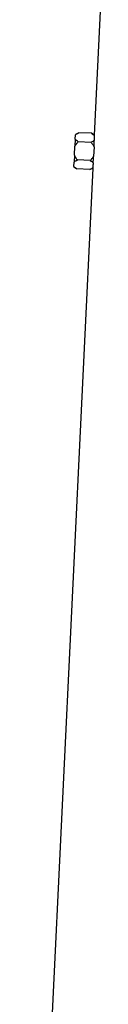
# Model space of a CAD drawing. Header units: millimetres. Extents: x 6 to 914, y 13 to 2073.
# Tile 9 of 12: x 267 to 308, y 1043 to 1558. Entities that reach past the tile are written whole.
import ezdxf

# ---------------------------------------------------------------- set-up
doc = ezdxf.new("R2010")
doc.units = ezdxf.units.MM

msp = doc.modelspace()

# ---------------------------------------------------------------- linework, layer by layer
at = {"color": 7, "linetype": 'Continuous', "lineweight": 25}
for p, q in [((307.8, 1588.59), (303.41, 1497.2)), ((293.44, 1495.02), (293.27, 1491.4)), ((293.44, 1495.02), (293.55, 1497.35)), ((293.57, 1497.61), (293.55, 1497.35)), ((295.25, 1498.48), (293.57, 1497.61)), ((301.73, 1493.41), (295.02, 1493.74)), ((301.96, 1498.16), (295.25, 1498.48)), ((303.42, 1497.22), (301.96, 1498.16)), ((303.41, 1497.02), (303.41, 1497.2)), ((293.04, 1486.74), (293.27, 1491.4)), ((303.26, 1490.92), (303.03, 1486.26)), ((303.27, 1491.12), (303.26, 1490.92)), ((293.04, 1486.74), (292.87, 1483.12)), ((301.28, 1483.93), (294.57, 1484.25)), ((303.03, 1486.26), (303.02, 1486.08)), ((302.58, 1479.97), (267.3, 746.59)), ((292.76, 1480.79), (292.74, 1480.53)), ((292.74, 1480.53), (294.34, 1479.51)), ((292.76, 1480.79), (292.87, 1483.12)), ((301.05, 1479.18), (294.34, 1479.51)), ((301.05, 1479.18), (302.58, 1479.97)), ((302.59, 1480.05), (302.6, 1480.18))]:
    msp.add_line(p, q, dxfattribs=at)
for centre, major_axis, start_param, end_param in [((525.83, 1483.81), (222.27, -16.05), 3.163712, 3.183494), ((525.83, 1464.78), (223.19, -16.11), 3.12745, 3.147172)]:
    msp.add_ellipse(centre, major_axis=major_axis, ratio=0.576237, start_param=start_param, end_param=end_param, dxfattribs=at)
for points, knots in [([(293.27, 1491.4), (293.5, 1491.83), (293.77, 1492.24), (294.37, 1493.02), (294.69, 1493.39), (295.02, 1493.74)], [0, 0, 0, 0, 0.5, 0.5, 1, 1, 1, 1]), ([(295.02, 1493.74), (294.71, 1493.94), (294.42, 1494.14), (293.88, 1494.57), (293.64, 1494.79), (293.44, 1495.02)], [0, 0, 0, 0, 0.5, 0.5, 1, 1, 1, 1]), ([(293.55, 1497.35), (293.77, 1497.56), (294.03, 1497.76), (294.61, 1498.13), (294.92, 1498.31), (295.25, 1498.48)], [0, 0, 0, 0, 0.5, 0.5, 1, 1, 1, 1]), ([(303.36, 1494.48), (303.15, 1494.28), (302.89, 1494.1), (302.34, 1493.74), (302.05, 1493.58), (301.73, 1493.41)], [0, 0, 0, 0, 0.5, 0.5, 1, 1, 1, 1]), ([(301.96, 1498.16), (302.24, 1497.98), (302.5, 1497.8), (302.86, 1497.52), (302.98, 1497.42), (303.2, 1497.22), (303.31, 1497.12), (303.41, 1497.02)], [0, 0, 0, 0, 0.5, 0.5, 0.75, 0.75, 1, 1, 1, 1]), ([(303.27, 1491.12), (303.29, 1491.74), (303.31, 1492.34), (303.33, 1493.19), (303.34, 1493.46), (303.35, 1493.99), (303.36, 1494.24), (303.36, 1494.48)], [0, 0, 0, 0, 0.5, 0.5, 0.75, 0.75, 1, 1, 1, 1]), ([(301.73, 1493.41), (302.03, 1493.03), (302.32, 1492.64), (302.84, 1491.8), (303.07, 1491.37), (303.26, 1490.92)], [0, 0, 0, 0, 0.5, 0.5, 1, 1, 1, 1]), ([(292.87, 1483.12), (293.09, 1483.34), (293.35, 1483.53), (293.92, 1483.9), (294.24, 1484.08), (294.57, 1484.25)], [0, 0, 0, 0, 0.5, 0.5, 1, 1, 1, 1]), ([(294.57, 1484.25), (294.27, 1484.63), (293.98, 1485.03), (293.46, 1485.86), (293.23, 1486.29), (293.04, 1486.74)], [0, 0, 0, 0, 0.5, 0.5, 1, 1, 1, 1]), ([(303.03, 1486.26), (302.8, 1485.83), (302.53, 1485.42), (301.93, 1484.65), (301.61, 1484.28), (301.28, 1483.93)], [0, 0, 0, 0, 0.5, 0.5, 1, 1, 1, 1]), ([(301.28, 1483.93), (301.57, 1483.74), (301.85, 1483.54), (302.37, 1483.14), (302.6, 1482.93), (302.8, 1482.71)], [0, 0, 0, 0, 0.5, 0.5, 1, 1, 1, 1]), ([(302.8, 1482.71), (302.83, 1483.19), (302.87, 1483.72), (302.93, 1484.57), (302.95, 1484.86), (302.99, 1485.46), (303, 1485.77), (303.02, 1486.08)], [0, 0, 0, 0, 0.5, 0.5, 0.75, 0.75, 1, 1, 1, 1]), ([(294.34, 1479.51), (294.03, 1479.7), (293.74, 1479.91), (293.2, 1480.34), (292.96, 1480.56), (292.76, 1480.79)], [0, 0, 0, 0, 0.5, 0.5, 1, 1, 1, 1]), ([(302.6, 1480.18), (302.39, 1479.99), (302.14, 1479.82), (301.62, 1479.49), (301.34, 1479.33), (301.05, 1479.18)], [0, 0, 0, 0, 0.5, 0.5, 1, 1, 1, 1])]:
    msp.add_open_spline(points, degree=3, knots=knots, dxfattribs=at)

doc.saveas('drawing.dxf')
